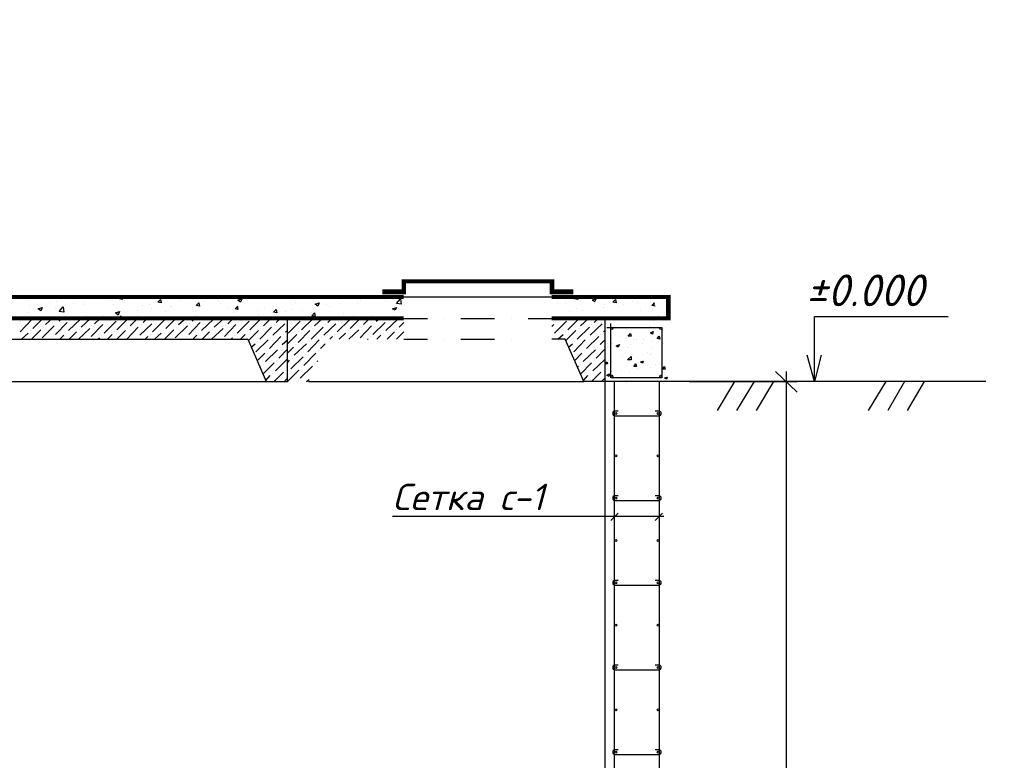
# Model space of a CAD drawing. Extents: x -119078 to 1619993, y 264752 to 340742.
# Tile 106 of 220: x 590648 to 599950, y 318684 to 325684. Entities that reach past the tile are written whole.
import ezdxf

# ---------------------------------------------------------------- set-up
doc = ezdxf.new("R2010")
doc.units = 0
doc.header["$MEASUREMENT"] = 0
for name, color, linetype in [('PDF _Геометрия', 250, 'Continuous'), ('PDF _Текст', 7, 'Continuous'), ('Ярлык', 1, 'Continuous')]:
    doc.layers.add(name, color=color, linetype=linetype)
doc.styles.add('ISO', font='times.ttf')
doc.styles.add('PDF ISOCPEUR Italic', font='isocpeui.ttf')

msp = doc.modelspace()

# ---------------------------------------------------------------- linework, layer by layer
at = {"layer": 'PDF _Геометрия', "color": 7, "lineweight": -3}
for p, q in [((599776.576, 322263.889), (596176.032, 322263.889)), ((596176.032, 322263.889), (596176.032, 313862.62))]:
    msp.add_line(p, q, dxfattribs=at)
for points, format in [([(594074.127, 323111.636, 44.451, 44.451, 0), (594277.332, 323111.636, 38.101, 38.101, 0), (594277.332, 323210.064, 38.101, 38.101, 0), (595677.544, 323210.064, 44.451, 44.451, 0), (595677.544, 323111.636, 44.451, 44.451, 0), (595877.574, 323111.636, 0, 0, 0)], "xyseb"), ([(595452.113, 322663.95, 0, 0, 0), (595674.369, 322663.95, 0, 0, 0), (595674.369, 323064.01, 38.101, 38.101, 0), (596776.123, 323064.01, 44.451, 44.451, 0), (596776.123, 322860.805, 38.101, 38.101, 0), (595674.369, 322860.805, 0, 0, 0), (596176.032, 322860.805, 0, 0, 0), (596779.298, 322860.805, 0, 0, 0), (596779.298, 313259.354, 0, 0, 0)], "xyseb"), ([(596303.035, 321984.482), (596271.284, 321984.482, 0.92805563), (596271.284, 321940.031), (596290.335, 321940.031), (596684.045, 321940.031)], "xyb"), ([(596303.035, 321184.361), (596271.284, 321184.361, 0.92805563), (596271.284, 321139.91), (596290.335, 321139.91), (596684.045, 321139.91)], "xyb"), ([(596303.035, 320384.24), (596271.284, 320384.24, 0.92805563), (596271.284, 320339.789), (596290.335, 320339.789), (596684.045, 320339.789)], "xyb"), ([(596303.035, 319584.119), (596271.284, 319584.119, 0.92805563), (596271.284, 319539.668), (596290.335, 319539.668), (596684.045, 319539.668)], "xyb"), ([(596303.035, 318783.998), (596271.284, 318783.998, 0.92805563), (596271.284, 318739.547), (596290.335, 318739.547), (596684.045, 318739.547)], "xyb")]:
    msp.add_lwpolyline(points, format=format, dxfattribs=at)
msp.add_lwpolyline([(594277.332, 322663.95, 0, 0, 0), (594277.332, 323064.01, 38.101, 38.101, 0), (577576.397, 323064.01, 38.101, 38.101, 0), (577576.397, 322860.805, 38.101, 38.101, 0), (594277.332, 322860.805, 0, 0, 0), (593178.754, 322860.805, 0, 0, 0), (593178.754, 322263.889, 0, 0, 0), (593375.609, 322263.889, 0, 0, 0), (593553.414, 322663.95, 0, 0, 0)], format="xyseb", close=True, dxfattribs=at)
at = {"layer": 'PDF _Геометрия', "color": 8, "lineweight": -3, "true_color": 0x767676}
for points in [[(590721.24, 323032.259), (590721.24, 323032.259)], [(590740.29, 322981.458), (590740.29, 322981.458)], [(590930.795, 323006.859), (590930.795, 323006.859)], [(590994.297, 323019.559), (590994.297, 323019.559)], [(591159.401, 323000.509), (591159.401, 323000.509)], [(591248.304, 322987.808), (591248.304, 322987.808)], [(591254.654, 323051.31), (591254.654, 323051.31)], [(591261.004, 323006.859), (591261.004, 323006.859)], [(591457.859, 323051.31), (591457.859, 323051.31)], [(591508.66, 323025.909), (591508.66, 323025.909)], [(591534.061, 322994.158), (591534.061, 322994.158)], [(591616.613, 323064.01), (591616.613, 323038.61), (591591.212, 323044.96), (591603.913, 323064.01)], [(591769.017, 323057.66), (591769.017, 323057.66)], [(591807.118, 322981.458), (591807.118, 322981.458)], [(591876.97, 322987.808), (591876.97, 322987.808)], [(591997.623, 323064.01), (592003.973, 323057.66), (592010.323, 323064.01)], [(592080.175, 322975.108), (592080.175, 322975.108)], [(592169.078, 323038.61), (592169.078, 323038.61)], [(592397.683, 323019.559), (592397.683, 323019.559)], [(592524.687, 323032.259), (592524.687, 323032.259)], [(592543.737, 323000.509), (592543.737, 323000.509)], [(592702.491, 322975.108), (592708.842, 322943.357), (592683.441, 322949.707), (592708.842, 322975.108)], [(592721.542, 323057.66), (592721.542, 323057.66)], [(592804.094, 323032.259), (592804.094, 323032.259)], [(593254.956, 323013.209), (593254.956, 323013.209)], [(593547.063, 322987.808), (593547.063, 322987.808)], [(593674.067, 323000.509), (593674.067, 323000.509)], [(593839.171, 323006.859), (593839.171, 323006.859)], [(593864.572, 323025.909), (593864.572, 323025.909)], [(594099.528, 323038.61), (594099.528, 323038.61)], [(595725.17, 323006.859), (595725.17, 323006.859)], [(595807.722, 323013.209), (595807.722, 323013.209)], [(595915.675, 323064.01), (595922.025, 323038.61), (595890.275, 323044.96), (595902.975, 323064.01)], [(596023.628, 323057.66), (596023.628, 323057.66)], [(596080.779, 323000.509), (596080.779, 323000.509)], [(596176.032, 322987.808), (596176.032, 322987.808)], [(596245.884, 323057.66), (596245.884, 323057.66)], [(596353.837, 322987.808), (596353.837, 322987.808)], [(596436.389, 323019.559), (596436.389, 323019.559)], [(596480.84, 323006.859), (596480.84, 323006.859)], [(596518.941, 323044.96), (596518.941, 323044.96)], [(596607.843, 323019.559), (596607.843, 323019.559)], [(596652.294, 322975.108), (596620.544, 322981.458), (596645.944, 323006.859)], [(596626.894, 322981.458), (596626.894, 322981.458)], [(596645.944, 322975.108), (596639.594, 323006.859)], [(596690.395, 323057.66), (596690.395, 323057.66)], [(590727.59, 322917.956), (590727.59, 322917.956)], [(590867.294, 322949.707), (590867.294, 322949.707)], [(590987.947, 322956.057), (590987.947, 322956.057)], [(591280.054, 322886.206), (591280.054, 322886.206)], [(591438.808, 322892.556), (591438.808, 322892.556)], [(591578.512, 322937.007), (591578.512, 322937.007)], [(591578.512, 322860.805), (591603.913, 322886.206), (591603.913, 322860.805)], [(591762.667, 322930.657), (591762.667, 322930.657)], [(591762.667, 322892.556), (591762.667, 322892.556)], [(591889.67, 322949.707), (591889.67, 322949.707)], [(592023.024, 322924.307), (592023.024, 322924.307)], [(592073.825, 322968.758), (592073.825, 322968.758)], [(592283.381, 322962.408), (592283.381, 322962.408)], [(592346.882, 322962.408), (592346.882, 322962.408)], [(592619.939, 322949.707), (592619.939, 322949.707)], [(592664.39, 322911.606), (592664.39, 322911.606)], [(592892.996, 322937.007), (592892.996, 322937.007)], [(592905.697, 322898.906), (592905.697, 322898.906)], [(592956.498, 322962.408), (592956.498, 322962.408)], [(593032.7, 322917.956), (593032.7, 322917.956)], [(593058.101, 322898.906), (593058.101, 322898.906)], [(593159.703, 322924.307), (593159.703, 322924.307)], [(593229.555, 322943.357), (593229.555, 322943.357)], [(593318.457, 322937.007), (593318.457, 322937.007)], [(593432.76, 322911.606), (593432.76, 322911.606)], [(593578.814, 322968.758), (593578.814, 322968.758)], [(593705.818, 322905.256), (593705.818, 322905.256)], [(593972.525, 322892.556), (593972.525, 322892.556)], [(594182.08, 322886.206), (594182.08, 322886.206)], [(595839.473, 322924.307), (595839.473, 322924.307)], [(595909.325, 322949.707), (595909.325, 322949.707)], [(595966.477, 322937.007), (595966.477, 322937.007)], [(596163.332, 322962.408), (596163.332, 322962.408)], [(596512.591, 322930.657), (596512.591, 322930.657)], [(596684.045, 322886.206), (596684.045, 322886.206)], [(590651.388, 322733.802), (590759.341, 322848.105)], [(590657.738, 322835.404), (590657.738, 322835.404)], [(590683.139, 322854.455), (590689.489, 322860.805)], [(590772.041, 322765.552), (590867.294, 322860.805)], [(590860.943, 322676.65), (590975.246, 322790.953)], [(590892.694, 322803.653), (590956.196, 322860.805)], [(590987.947, 322708.401), (591095.9, 322822.704)], [(590994.297, 322810.004), (590994.297, 322810.004)], [(591019.698, 322835.404), (591045.098, 322860.805)], [(591108.6, 322746.502), (591222.903, 322854.455)], [(591121.3, 322848.105), (591121.3, 322848.105)], [(591229.253, 322778.253), (591318.155, 322860.805)], [(591248.304, 322867.155), (591248.304, 322867.155)], [(591324.506, 322689.35), (591432.458, 322803.653)], [(591330.856, 322790.953), (591330.856, 322790.953)], [(591356.256, 322810.004), (591407.058, 322860.805)], [(591445.159, 322721.101), (591559.462, 322835.404)], [(591457.859, 322822.704), (591457.859, 322822.704)], [(591476.909, 322848.105), (591495.96, 322860.805)], [(591565.812, 322752.852), (591673.765, 322860.805)], [(591578.512, 322854.455), (591578.512, 322854.455)], [(591692.815, 322790.953), (591762.667, 322860.805)], [(591781.717, 322702.051), (591896.02, 322810.004)], [(591794.418, 322803.653), (591794.418, 322803.653)], [(591813.468, 322822.704), (591851.569, 322860.805)], [(591902.371, 322733.802), (592016.674, 322848.105)], [(591915.071, 322835.404), (591915.071, 322835.404)], [(591940.472, 322854.455), (591946.822, 322860.805)], [(592029.374, 322765.552), (592124.626, 322860.805)], [(592118.276, 322676.65), (592232.579, 322790.953)], [(592150.027, 322803.653), (592213.529, 322860.805)], [(592245.28, 322708.401), (592353.232, 322822.704)], [(592251.63, 322810.004), (592251.63, 322810.004)], [(592277.03, 322835.404), (592302.431, 322860.805)], [(592296.081, 322860.805), (592283.381, 322867.155), (592321.481, 322879.855), (592315.131, 322860.805)], [(592365.933, 322860.805), (592365.933, 322860.805)], [(592365.933, 322746.502), (592480.236, 322854.455)], [(592378.633, 322848.105), (592378.633, 322848.105)], [(592486.586, 322778.253), (592575.488, 322860.805)], [(592581.838, 322689.35), (592689.791, 322803.653)], [(592588.188, 322790.953), (592588.188, 322790.953)], [(592613.589, 322810.004), (592664.39, 322860.805)], [(592702.491, 322721.101), (592816.794, 322835.404)], [(592715.192, 322822.704), (592715.192, 322822.704)], [(592734.242, 322848.105), (592753.293, 322860.805)], [(592823.145, 322752.852), (592931.097, 322860.805)], [(592835.845, 322854.455), (592835.845, 322854.455)], [(592950.148, 322790.953), (593020, 322860.805)], [(593039.05, 322702.051), (593153.353, 322810.004)], [(593051.751, 322803.653), (593051.751, 322803.653)], [(593070.801, 322822.704), (593108.902, 322860.805)], [(593172.404, 322835.404), (593172.404, 322835.404)], [(593185.104, 322721.101), (593299.407, 322835.404)], [(593197.804, 322822.704), (593197.804, 322822.704)], [(593223.205, 322848.105), (593235.905, 322860.805)], [(593312.107, 322752.852), (593420.06, 322860.805)], [(593324.808, 322854.455), (593324.808, 322854.455)], [(593432.76, 322790.953), (593508.962, 322860.805)], [(593521.663, 322702.051), (593635.966, 322810.004)], [(593534.363, 322803.653), (593534.363, 322803.653)], [(593559.764, 322822.704), (593597.865, 322860.805)], [(593648.666, 322733.802), (593762.969, 322848.105)], [(593661.366, 322835.404), (593661.366, 322835.404)], [(593680.417, 322854.455), (593686.767, 322860.805)], [(593769.319, 322765.552), (593864.572, 322860.805)], [(593782.02, 322860.805), (593801.07, 322879.855), (593801.07, 322860.805)], [(593864.572, 322676.65), (593972.525, 322790.953)], [(593896.323, 322803.653), (593953.474, 322860.805)], [(593985.225, 322708.401), (594099.528, 322822.704)], [(593997.925, 322810.004), (593997.925, 322810.004)], [(594016.976, 322835.404), (594048.727, 322860.805)], [(594055.077, 322867.155), (594055.077, 322867.155)], [(594099.528, 322873.505), (594099.528, 322873.505)], [(594105.878, 322746.502), (594220.181, 322854.455)], [(594118.578, 322848.105), (594118.578, 322848.105)], [(594124.929, 322867.155), (594124.929, 322867.155)], [(594232.881, 322778.253), (594277.332, 322822.704)], [(594245.582, 322879.855), (594245.582, 322879.855)], [(595674.369, 322784.603), (595693.419, 322803.653)], [(595699.77, 322721.101), (595814.073, 322835.404)], [(595712.47, 322822.704), (595712.47, 322822.704)], [(595737.871, 322848.105), (595750.571, 322860.805)], [(595826.773, 322752.852), (595934.726, 322860.805)], [(595839.473, 322854.455), (595839.473, 322854.455)], [(595947.426, 322790.953), (596023.628, 322860.805)], [(596036.328, 322702.051), (596150.631, 322810.004)], [(596049.029, 322803.653), (596049.029, 322803.653)], [(596074.429, 322822.704), (596112.53, 322860.805)], [(596176.032, 322835.404), (596176.032, 322835.404)], [(596214.133, 322879.855), (596214.133, 322879.855)], [(596404.638, 322854.455), (596404.638, 322854.455)], [(596537.991, 322805.408), (596537.991, 322805.408)], [(596607.843, 322848.105), (596607.843, 322848.105)], [(596633.244, 322841.754), (596633.244, 322841.754)], [(596779.298, 322860.805), (596779.298, 322860.805)], [(590664.088, 322663.95), (590727.59, 322721.101)], [(590746.64, 322746.502), (590746.64, 322746.502)], [(590759.341, 322663.95), (590848.243, 322752.852)], [(590873.644, 322778.253), (590873.644, 322778.253)], [(591026.048, 322663.95), (591064.149, 322702.051)], [(591083.199, 322721.101), (591083.199, 322721.101)], [(591114.95, 322663.95), (591184.802, 322733.802)], [(591203.852, 322663.95), (591311.805, 322765.552)], [(591210.203, 322752.852), (591210.203, 322752.852)], [(591419.758, 322702.051), (591419.758, 322702.051)], [(591476.909, 322663.95), (591521.361, 322708.401)], [(591546.761, 322733.802), (591546.761, 322733.802)], [(591565.812, 322663.95), (591648.364, 322746.502)], [(591661.064, 322663.95), (591769.017, 322778.253)], [(591667.414, 322765.552), (591667.414, 322765.552)], [(591883.32, 322708.401), (591883.32, 322708.401)], [(591921.421, 322663.95), (591984.923, 322721.101)], [(592003.973, 322746.502), (592003.973, 322746.502)], [(592016.674, 322663.95), (592105.576, 322752.852)], [(592130.977, 322778.253), (592130.977, 322778.253)], [(592283.381, 322663.95), (592321.481, 322702.051)], [(592340.532, 322721.101), (592340.532, 322721.101)], [(592372.283, 322663.95), (592442.135, 322733.802)], [(592461.185, 322663.95), (592569.138, 322765.552)], [(592467.535, 322752.852), (592467.535, 322752.852)], [(592677.091, 322702.051), (592677.091, 322702.051)], [(592734.242, 322663.95), (592778.693, 322708.401)], [(592804.094, 322733.802), (592804.094, 322733.802)], [(592810.444, 322651.249), (592905.697, 322746.502)], [(592918.397, 322663.95), (593026.35, 322778.253)], [(592924.747, 322765.552), (592924.747, 322765.552)], [(593140.653, 322708.401), (593140.653, 322708.401)], [(593159.703, 322733.802), (593178.754, 322746.502)], [(593178.754, 322619.499), (593267.656, 322708.401)], [(593280.356, 322632.199), (593388.309, 322746.502)], [(593286.707, 322733.802), (593286.707, 322733.802)], [(593401.01, 322663.95), (593515.313, 322778.253)], [(593413.71, 322765.552), (593413.71, 322765.552)], [(593623.265, 322708.401), (593623.265, 322708.401)], [(593667.717, 322663.95), (593724.868, 322721.101)], [(593750.269, 322746.502), (593750.269, 322746.502)], [(593756.619, 322663.95), (593851.871, 322752.852)], [(593870.922, 322778.253), (593870.922, 322778.253)], [(594023.326, 322663.95), (594061.427, 322702.051)], [(594086.828, 322721.101), (594086.828, 322721.101)], [(594118.578, 322663.95), (594188.43, 322733.802)], [(594207.481, 322752.852), (594207.481, 322752.852)], [(594207.481, 322663.95), (594277.332, 322733.802)], [(595680.719, 322702.051), (595680.719, 322702.051)], [(595731.52, 322663.95), (595782.322, 322708.401)], [(595801.372, 322733.802), (595801.372, 322733.802)], [(595807.722, 322651.249), (595902.975, 322746.502)], [(595915.675, 322663.95), (596029.978, 322778.253)], [(595928.376, 322765.552), (595928.376, 322765.552)], [(596137.931, 322708.401), (596137.931, 322708.401)], [(596163.332, 322733.802), (596176.032, 322746.502)], [(596226.833, 322716.505), (596226.833, 322716.505)], [(596303.035, 322773.657), (596303.035, 322773.657)], [(596385.587, 322741.906), (596385.587, 322741.906)], [(596423.688, 322741.906), (596423.688, 322741.906)], [(596607.843, 322780.007), (596607.843, 322780.007)], [(596620.544, 322773.657), (596620.544, 322773.657)], [(596696.746, 322697.455), (596696.746, 322697.455)], [(590937.145, 322663.95), (590937.145, 322663.95)], [(590962.546, 322689.35), (590962.546, 322689.35)], [(591299.105, 322663.95), (591299.105, 322663.95)], [(591388.007, 322663.95), (591400.707, 322676.65)], [(591762.667, 322676.65), (591762.667, 322676.65)], [(591832.519, 322663.95), (591857.919, 322689.35)], [(592194.478, 322663.95), (592194.478, 322663.95)], [(592219.879, 322689.35), (592219.879, 322689.35)], [(592556.438, 322663.95), (592556.438, 322663.95)], [(592645.34, 322663.95), (592658.04, 322676.65)], [(592835.845, 322587.748), (592873.946, 322619.499)], [(592880.296, 322543.297), (592994.599, 322657.6)], [(592892.996, 322644.899), (592892.996, 322644.899)], [(593007.299, 322575.047), (593115.252, 322689.35)], [(593013.65, 322676.65), (593013.65, 322676.65)], [(593127.953, 322613.148), (593178.754, 322657.6)], [(593242.255, 322511.546), (593356.558, 322619.499)], [(593254.956, 322613.148), (593254.956, 322613.148)], [(593369.259, 322543.297), (593477.212, 322657.6)], [(593381.959, 322644.899), (593381.959, 322644.899)], [(593489.912, 322575.047), (593534.363, 322619.499)], [(593502.612, 322676.65), (593502.612, 322676.65)], [(593578.814, 322663.95), (593604.215, 322689.35)], [(593934.424, 322663.95), (593940.774, 322663.95)], [(593959.824, 322689.35), (593959.824, 322689.35)], [(595833.123, 322587.748), (595871.224, 322619.499)], [(595883.924, 322543.297), (595991.877, 322657.6)], [(595890.275, 322644.899), (595890.275, 322644.899)], [(596004.577, 322575.047), (596118.88, 322689.35)], [(596017.278, 322676.65), (596017.278, 322676.65)], [(596131.581, 322613.148), (596176.032, 322657.6)], [(596201.433, 322627.603), (596201.433, 322627.603)], [(596252.234, 322621.253), (596252.234, 322621.253)], [(596328.436, 322640.303), (596328.436, 322640.303)], [(596417.338, 322614.903), (596417.338, 322614.903)], [(596442.739, 322659.354), (596442.739, 322659.354)], [(596474.49, 322659.354), (596474.49, 322659.354)], [(596531.641, 322627.603), (596531.641, 322627.603)], [(596537.991, 322665.704), (596537.991, 322665.704)], [(596614.193, 322646.653), (596614.193, 322646.653)], [(596677.695, 322684.754), (596677.695, 322684.754)], [(596734.847, 322621.253), (596734.847, 322621.253)], [(592892.996, 322460.744), (592962.848, 322530.596)], [(592969.198, 322454.394), (593083.501, 322562.347)], [(592981.899, 322555.997), (592981.899, 322555.997)], [(593096.202, 322486.145), (593178.754, 322568.697)], [(593108.902, 322587.748), (593108.902, 322587.748)], [(593178.754, 322530.596), (593235.905, 322587.748)], [(593331.158, 322416.293), (593445.461, 322530.596)], [(593343.858, 322517.896), (593343.858, 322517.896)], [(593470.861, 322555.997), (593470.861, 322555.997)], [(595890.275, 322460.744), (595960.126, 322530.596)], [(595972.827, 322454.394), (596087.13, 322562.347)], [(595985.527, 322555.997), (595985.527, 322555.997)], [(596093.48, 322486.145), (596176.032, 322568.697)], [(596106.18, 322587.748), (596106.18, 322587.748)], [(596201.433, 322595.852), (596201.433, 322595.852)], [(596220.483, 322589.502), (596220.483, 322589.502)], [(596404.638, 322583.152), (596404.638, 322583.152)], [(596436.389, 322519.65), (596436.389, 322519.65)], [(596582.443, 322538.701), (596582.443, 322538.701)], [(596607.843, 322519.65), (596607.843, 322519.65)], [(596614.193, 322576.802), (596614.193, 322576.802)], [(596620.544, 322526), (596620.544, 322526)], [(592943.798, 322333.741), (593051.751, 322441.694)], [(592950.148, 322428.994), (592950.148, 322428.994)], [(593064.451, 322365.492), (593172.404, 322473.445)], [(593070.801, 322467.095), (593070.801, 322467.095)], [(593178.754, 322441.694), (593197.804, 322467.095)], [(593210.505, 322384.542), (593324.808, 322498.845)], [(593223.205, 322486.145), (593223.205, 322486.145)], [(593432.76, 322428.994), (593432.76, 322428.994)], [(593458.161, 322454.394), (593464.511, 322460.744)], [(595947.426, 322333.741), (596049.029, 322441.694)], [(595947.426, 322428.994), (595947.426, 322428.994)], [(596061.729, 322365.492), (596176.032, 322473.445)], [(596074.429, 322467.095), (596074.429, 322467.095)], [(596214.133, 322462.499), (596214.133, 322462.499)], [(596252.234, 322443.448), (596252.234, 322443.448)], [(596341.136, 322506.95), (596341.136, 322506.95)], [(596398.288, 322487.899), (596398.288, 322487.899)], [(596417.338, 322487.899), (596417.338, 322487.899)], [(596455.439, 322437.098), (596455.439, 322437.098)], [(596658.645, 322424.398), (596658.645, 322424.398)], [(596722.146, 322418.047), (596722.146, 322418.047)], [(592918.397, 322397.243), (592924.747, 322409.943)], [(593039.05, 322340.091), (593039.05, 322340.091)], [(593051.751, 322263.889), (593140.653, 322352.792)], [(593159.703, 322371.842), (593159.703, 322371.842)], [(593178.754, 322263.889), (593286.707, 322371.842)], [(593185.104, 322365.492), (593185.104, 322365.492)], [(593299.407, 322295.64), (593413.71, 322409.943)], [(593312.107, 322397.243), (593312.107, 322397.243)], [(595915.675, 322397.243), (595928.376, 322409.943)], [(596036.328, 322340.091), (596036.328, 322340.091)], [(596049.029, 322263.889), (596137.931, 322352.792)], [(596163.332, 322371.842), (596163.332, 322371.842)], [(596214.133, 322335.495), (596214.133, 322335.495)], [(596239.534, 322354.546), (596239.534, 322354.546)], [(596334.786, 322367.246), (596334.786, 322367.246)], [(596410.988, 322360.896), (596410.988, 322360.896)], [(596480.84, 322386.297), (596480.84, 322386.297)], [(596607.843, 322392.647), (596607.843, 322392.647)], [(592969.198, 322270.239), (593013.65, 322321.041)], [(593153.353, 322270.239), (593178.754, 322295.64)], [(593280.356, 322270.239), (593280.356, 322270.239)], [(593356.558, 322263.889), (593381.959, 322282.94)], [(595972.827, 322270.239), (596017.278, 322321.041)], [(596150.631, 322270.239), (596176.032, 322295.64)], [(596176.032, 322270.239), (596176.032, 322270.239)], [(596385.587, 322259.293), (596385.587, 322259.293)], [(596601.493, 322265.643), (596601.493, 322265.643)], [(596607.843, 322297.394), (596607.843, 322297.394)], [(596620.544, 322265.643), (596620.544, 322265.643)], [(596715.796, 322278.344), (596715.796, 322278.344)]]:
    msp.add_lwpolyline(points, dxfattribs=at)
for points in [[(591978.573, 323038.61), (591984.923, 323006.859), (591953.172, 323013.209)], [(592340.532, 323006.859), (592346.882, 322975.108), (592315.131, 322981.458)], [(592746.943, 323044.96), (592734.242, 323013.209), (592708.842, 323032.259)], [(593477.212, 323006.859), (593464.511, 322975.108), (593439.111, 322994.158)], [(594207.481, 323000.509), (594245.582, 323044.96), (594251.932, 322994.158)], [(596093.48, 323044.96), (596055.379, 323032.259), (596080.779, 323019.559)], [(596277.635, 323038.61), (596283.985, 323006.859), (596252.234, 323013.209)], [(590860.943, 322962.408), (590848.243, 322930.657), (590822.842, 322949.707)], [(591064.149, 322917.956), (591019.698, 322924.307), (591057.799, 322968.758)], [(591591.212, 322924.307), (591578.512, 322892.556), (591553.111, 322911.606)], [(593070.801, 322943.357), (593077.151, 322911.606), (593045.4, 322917.956)], [(593432.76, 322911.606), (593439.111, 322879.855), (593407.36, 322886.206)], [(594207.481, 322962.408), (594194.78, 322937.007), (594169.38, 322949.707)], [(596417.338, 322716.505), (596423.688, 322691.105), (596398.288, 322691.105)], [(596633.244, 322735.556), (596626.894, 322710.155), (596607.843, 322722.855)], [(596315.736, 322614.903), (596303.035, 322589.502), (596283.985, 322602.202)], [(596690.395, 322691.105), (596696.746, 322665.704), (596671.345, 322672.054)], [(596195.082, 322449.798), (596201.433, 322430.748), (596176.032, 322430.748)], [(596423.688, 322468.849), (596391.938, 322468.849), (596423.688, 322500.6)], [(596468.14, 322430.748), (596474.49, 322405.347), (596449.089, 322405.347)], [(596537.991, 322456.148), (596531.641, 322437.098), (596512.591, 322449.798)], [(596220.483, 322335.495), (596214.133, 322310.095), (596195.082, 322322.795)], [(596741.197, 322405.347), (596747.547, 322379.946), (596722.146, 322379.946)], [(596766.597, 322303.744), (596760.247, 322284.694), (596741.197, 322297.394)]]:
    msp.add_lwpolyline(points, close=True, dxfattribs=at)
at = {"layer": 'PDF _Геометрия', "color": 7, "lineweight": -3}
for points in [[(594277.332, 323064.01), (595674.369, 323064.01)], [(594277.332, 322860.805), (594499.588, 322860.805)], [(594658.342, 322860.805), (594658.342, 322860.805)], [(594817.097, 322860.805), (595134.605, 322860.805)], [(595293.359, 322860.805), (595293.359, 322860.805)], [(595452.113, 322860.805), (595674.369, 322860.805)], [(596176.032, 322860.805), (596176.032, 322263.889), (595979.177, 322263.889), (595801.372, 322663.95), (595674.369, 322663.95)], [(598157.284, 322263.889), (598157.284, 322511.546), (598157.284, 322879.855), (599420.967, 322879.855)], [(594277.332, 322663.95), (594499.588, 322663.95)], [(594658.342, 322663.95), (594658.342, 322663.95)], [(594817.097, 322663.95), (595134.605, 322663.95)], [(595293.359, 322663.95), (595293.359, 322663.95)], [(598220.785, 322511.546), (598157.284, 322263.889), (598087.432, 322511.546)], [(590378.331, 322263.889), (592975.549, 322263.889)], [(593375.609, 322263.889), (595979.177, 322263.889)], [(596264.934, 322263.889), (596264.934, 313862.62)], [(596690.395, 322263.889), (596690.395, 313862.62)], [(597401.614, 322263.889), (597236.51, 321990.832)], [(597585.769, 322263.889), (597420.664, 321990.832)], [(597769.924, 322263.889), (597604.819, 321990.832)], [(598830.401, 322263.889), (598665.297, 321990.832)], [(599008.206, 322263.889), (598849.452, 321990.832)], [(599192.361, 322263.889), (599033.606, 321990.832)], [(596684.045, 321984.482), (596652.294, 321984.482)], [(596684.045, 321184.361), (596652.294, 321184.361)], [(596734.847, 320987.506), (594169.38, 320987.506)], [(596233.183, 320949.405), (596303.035, 321019.257)], [(596652.294, 320949.405), (596722.146, 321019.257)], [(596684.045, 320384.24), (596652.294, 320384.24)], [(596684.045, 319584.119), (596652.294, 319584.119)], [(596684.045, 318783.998), (596652.294, 318783.998)]]:
    msp.add_lwpolyline(points, dxfattribs=at)
msp.add_lwpolyline([(592804.094, 322663.95), (592975.549, 322263.889), (593178.754, 322263.889), (593178.754, 322860.805), (590175.126, 322860.805), (590175.126, 322263.889), (590378.331, 322263.889), (590549.785, 322663.95)], close=True, dxfattribs=at)
at = {"layer": 'PDF _Геометрия', "color": 1, "lineweight": -3}
msp.add_lwpolyline([(596195.082, 322773.657), (596715.796, 322773.657), (596715.796, 322297.394), (596233.183, 322297.394), (596233.183, 322811.758)], dxfattribs=at)
at = {"layer": 'PDF _Геометрия', "color": 251, "lineweight": -3, "true_color": 0x535353}
for points in [[(597992.179, 322162.287), (597788.974, 322359.142)], [(597890.577, 322359.142), (597890.577, 313761.017)], [(596976.153, 322263.889), (597992.179, 322263.889)]]:
    msp.add_lwpolyline(points, dxfattribs=at)
at = {"layer": 'PDF _Геометрия', "color": 1, "lineweight": -3}
for centre in [(596242.71, 322764.133), (596706.272, 322764.133), (596242.71, 322313.271), (596706.272, 322313.271)]:
    msp.add_circle(centre, 9.524, dxfattribs=at)
at = {"layer": 'PDF _Геометрия', "color": 7, "lineweight": -3}
for centre in [(596280.809, 321962.256), (596680.87, 321962.256), (596280.809, 321562.195), (596680.87, 321562.195), (596280.809, 321162.135), (596680.87, 321162.135), (596280.809, 320762.075), (596680.87, 320762.075), (596280.809, 320362.014), (596680.87, 320362.014), (596280.809, 319961.954), (596680.87, 319961.954), (596280.809, 319561.893), (596680.87, 319561.893), (596280.809, 319161.833), (596680.87, 319161.833), (596280.809, 318761.772), (596680.87, 318761.772)]:
    msp.add_circle(centre, 9.526, dxfattribs=at)
for centre, start, end in [((596687.22, 321962.257), 274.2739402, 85.7260598), ((596687.22, 321162.136), 274.2739402, 85.7260597), ((596687.22, 320362.015), 274.2739402, 85.7260598), ((596687.22, 319561.895), 274.2739403, 85.7260598), ((596687.22, 318761.774), 274.2739402, 85.7260597)]:
    msp.add_arc(centre, 22.226, start, end, dxfattribs=at)

# ---------------------------------------------------------------- texts
at = {"layer": 'PDF _Текст', "lineweight": 30, "attachment_point": 7, "style": 'PDF ISOCPEUR Italic'}
for s, insert, char_height in [('±0.000', (598074.731, 322975.884), 299.9959), ('Сетка с-1', (594169.38, 321048.235), 249.9972)]:
    msp.add_mtext(s, dxfattribs=dict(at, insert=insert, char_height=char_height))
at = {"layer": 'Ярлык', "color": 165, "lineweight": 50, "char_height": 253.56783, "attachment_point": 1, "style": 'ISO'}
for s, insert, width in [('\\pi5485.19957;{\\fISOCPEUR|b0|i1|c204|p34;\\H2.7606x;\\C167;\\c8277566;ООО  \\fISOCPEUR|b0|i1|c0|p34;"UNIVER  PRO STILE"\\fISOCPEUR|b1|i1|c204|p34;\\Q15;\\T1.25; \\fArial|b1|i0|c204|p34;\\H0.36224x;\\T1.15;   \\fArial|b0|i0|c204|p34;\\T1;          }', (-90957.556, 325671.286), 25625.47242), ('\\pi5485.19957;{\\fISOCPEUR|b0|i1|c204|p34;\\H2.7606x;\\C167;\\c8277566;ООО  \\fISOCPEUR|b0|i1|c0|p34;"UNIVER  PRO STILE"\\fISOCPEUR|b1|i1|c204|p34;\\Q15;\\T1.25; \\fArial|b1|i0|c204|p34;\\H0.36224x;\\T1.15;   \\fArial|b0|i0|c204|p34;\\T1;          }', (-41908.934, 325671.286), 25625.47242), ('{\\C167;\\c8277566;             \\P\\P\\pi6540.45083;\\fISOCPEUR|b0|i1|c204|p34;\\H0.98593x;Лицензия  \\fISOCPEUR|b0|i1|c0|p34;№ 072193 \\fISOCPEUR|b0|i1|c204|p34;от \\fISOCPEUR|b0|i1|c0|p34;3 \\fISOCPEUR|b0|i1|c204|p34;апреля \\fISOCPEUR|b0|i1|c0|p34;202\\fISOCPEUR|b0|i1|c204|p34;3г\\fISOCPEUR|b0|i1|c0|p34;. \\P\\pi2223.49782;\\fISOCPEUR|b0|i1|c204|p34;Министерство строительства и жилищно-коммунального хозяйства Республики Узбекистан}', (-89126.802, 324659.709), 19682.04146), ('{\\C167;\\c8277566;             \\P\\P\\pi6540.45083;\\fISOCPEUR|b0|i1|c204|p34;\\H0.98593x;Лицензия  \\fISOCPEUR|b0|i1|c0|p34;№ 072193 \\fISOCPEUR|b0|i1|c204|p34;от \\fISOCPEUR|b0|i1|c0|p34;3 \\fISOCPEUR|b0|i1|c204|p34;апреля \\fISOCPEUR|b0|i1|c0|p34;202\\fISOCPEUR|b0|i1|c204|p34;3г\\fISOCPEUR|b0|i1|c0|p34;. \\P\\pi2223.49782;\\fISOCPEUR|b0|i1|c204|p34;Министерство строительства и жилищно-коммунального хозяйства Республики Узбекистан}', (-40078.181, 324659.709), 19682.04146)]:
    msp.add_mtext(s, dxfattribs=dict(at, insert=insert, width=width))

doc.saveas('drawing.dxf')
